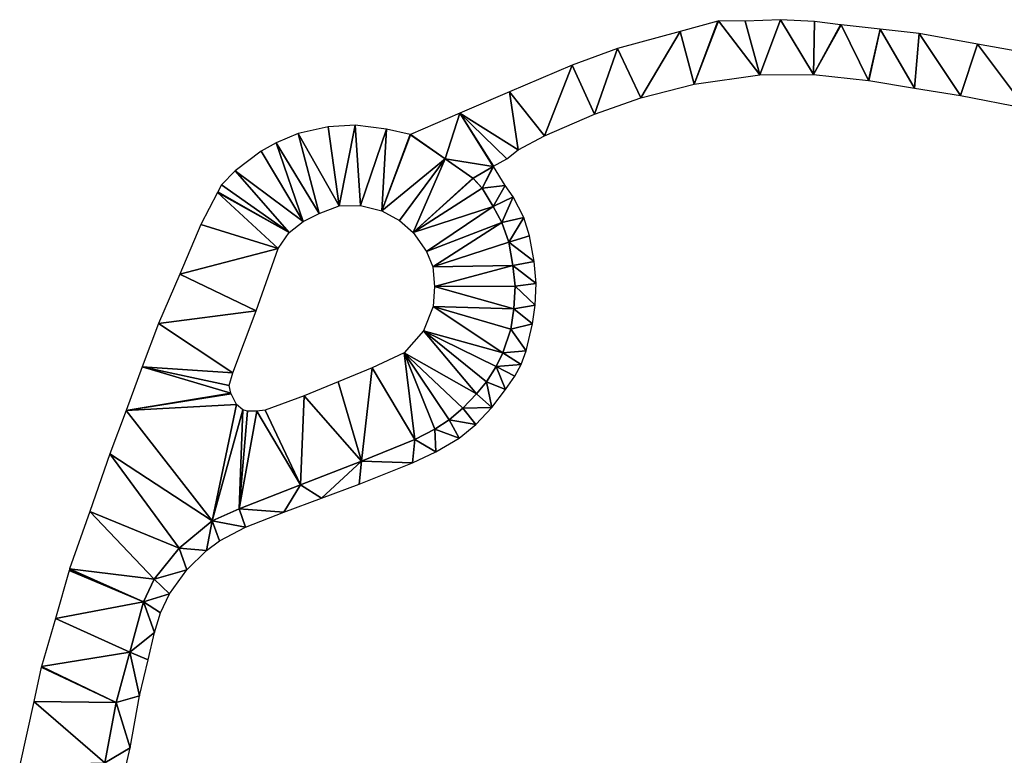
# Model space of a CAD drawing. Header units: inches. Extents: x 92352 to 92620, y 1600225 to 1600379.
# Tile 3 of 4: x 92468 to 92540, y 1600283 to 1600337. Entities that reach past the tile are written whole.
import ezdxf

# ---------------------------------------------------------------- set-up
doc = ezdxf.new("R2010")
doc.units = ezdxf.units.IN
doc.header["$MEASUREMENT"] = 0
doc.layers.add('Veg', color=10, linetype='Continuous')

msp = doc.modelspace()

# ---------------------------------------------------------------- linework, layer by layer
at = {"layer": 'Veg', "color": 7}
for points in [[(92516.041, 1600335.992, 111.29), (92517.081, 1600332.125, 110.98), (92518.812, 1600336.752, 111.13)], [(92518.851, 1600336.757, 111.13), (92517.081, 1600332.125, 110.98), (92521.89, 1600332.803, 110.8)], [(92518.812, 1600336.752, 111.13), (92517.081, 1600332.125, 110.98), (92518.851, 1600336.757, 111.13)], [(92520.822, 1600336.74, 110.96), (92518.851, 1600336.757, 111.13), (92521.89, 1600332.803, 110.8)], [(92520.822, 1600336.74, 110.96), (92521.89, 1600332.803, 110.8), (92523.416, 1600336.85, 110.88)], [(92523.416, 1600336.85, 110.88), (92521.89, 1600332.803, 110.8), (92525.823, 1600332.841, 110.66)], [(92523.416, 1600336.85, 110.88), (92525.823, 1600332.841, 110.66), (92525.894, 1600336.722, 110.76)], [(92525.894, 1600336.722, 110.76), (92525.823, 1600332.841, 110.66), (92527.819, 1600336.469, 110.61)], [(92527.819, 1600336.469, 110.61), (92525.823, 1600332.841, 110.66), (92527.839, 1600336.466, 110.612)], [(92527.839, 1600336.466, 110.612), (92525.823, 1600332.841, 110.66), (92527.859, 1600336.464, 110.61)], [(92527.859, 1600336.464, 110.61), (92525.823, 1600332.841, 110.66), (92529.855, 1600332.398, 110.44)], [(92527.859, 1600336.464, 110.61), (92529.855, 1600332.398, 110.44), (92530.708, 1600336.148, 110.555)], [(92511.459, 1600334.728, 111.38), (92513.165, 1600331.106, 111.17), (92516.041, 1600335.992, 111.29)], [(92516.041, 1600335.992, 111.29), (92513.165, 1600331.106, 111.17), (92517.081, 1600332.125, 110.98)], [(92529.855, 1600332.398, 110.44), (92529.895, 1600332.393, 110.44), (92530.708, 1600336.148, 110.555)], [(92530.708, 1600336.148, 110.555), (92529.895, 1600332.393, 110.44), (92533.239, 1600331.837, 110.275)], [(92530.708, 1600336.148, 110.555), (92533.239, 1600331.837, 110.275), (92533.578, 1600335.831, 110.5)], [(92533.578, 1600335.831, 110.5), (92533.239, 1600331.837, 110.275), (92536.603, 1600331.278, 110.11)], [(92533.578, 1600335.831, 110.5), (92536.603, 1600331.278, 110.11), (92537.857, 1600335.061, 110.305)], [(92537.857, 1600335.061, 110.305), (92536.603, 1600331.278, 110.11), (92541.384, 1600330.35, 109.955)], [(92537.857, 1600335.061, 110.305), (92541.384, 1600330.35, 109.955), (92542.117, 1600334.294, 110.11)], [(92508.128, 1600333.525, 111.42), (92509.755, 1600329.925, 111.27), (92511.459, 1600334.728, 111.38)], [(92511.459, 1600334.728, 111.38), (92509.755, 1600329.925, 111.27), (92513.165, 1600331.106, 111.17)], [(92503.53, 1600331.562, 111.47), (92506.096, 1600328.33, 111.37), (92508.128, 1600333.525, 111.42)], [(92508.128, 1600333.525, 111.42), (92506.096, 1600328.33, 111.37), (92509.755, 1600329.925, 111.27)], [(92503.53, 1600331.562, 111.47), (92499.896, 1600329.991, 111.38), (92504.16, 1600327.294, 111.41)], [(92503.53, 1600331.562, 111.47), (92504.16, 1600327.294, 111.41), (92506.096, 1600328.33, 111.37)], [(92496.28, 1600328.428, 111.29), (92498.812, 1600326.639, 111.24), (92499.896, 1600329.991, 111.38)], [(92499.896, 1600329.991, 111.38), (92498.812, 1600326.639, 111.24), (92502.324, 1600326.086, 111.32)], [(92499.896, 1600329.991, 111.38), (92502.324, 1600326.086, 111.32), (92502.358, 1600326.106, 111.32)], [(92499.896, 1600329.991, 111.38), (92502.358, 1600326.106, 111.32), (92503.325, 1600326.653, 111.32)], [(92499.896, 1600329.991, 111.38), (92503.325, 1600326.653, 111.32), (92504.16, 1600327.294, 111.41)], [(92490.221, 1600328.981, 111.18), (92488.019, 1600328.503, 111.18), (92491.026, 1600323.189, 111)], [(92490.221, 1600328.981, 111.18), (92491.026, 1600323.189, 111), (92492.215, 1600329.105, 111.18)], [(92492.215, 1600329.105, 111.18), (92491.026, 1600323.189, 111), (92492.598, 1600323.212, 111.02)], [(92492.215, 1600329.105, 111.18), (92492.598, 1600323.212, 111.02), (92494.5, 1600328.831, 111.28)], [(92488.019, 1600328.503, 111.18), (92486.411, 1600327.81, 111.15), (92489.562, 1600322.643, 110.92)], [(92488.019, 1600328.503, 111.18), (92489.562, 1600322.643, 110.92), (92491.026, 1600323.189, 111)], [(92492.598, 1600323.212, 111.02), (92494.16, 1600322.835, 111.06), (92494.5, 1600328.831, 111.28)], [(92494.5, 1600328.831, 111.28), (92494.16, 1600322.835, 111.06), (92496.243, 1600328.425, 111.29)], [(92496.243, 1600328.425, 111.29), (92494.16, 1600322.835, 111.06), (92496.278, 1600328.409, 111.29)], [(92496.278, 1600328.409, 111.29), (92494.16, 1600322.835, 111.06), (92498.812, 1600326.639, 111.24)], [(92496.243, 1600328.425, 111.29), (92496.278, 1600328.409, 111.29), (92496.28, 1600328.428, 111.29)], [(92496.28, 1600328.428, 111.29), (92496.278, 1600328.409, 111.29), (92498.812, 1600326.639, 111.24)], [(92486.411, 1600327.81, 111.15), (92485.306, 1600327.195, 111.1), (92488.388, 1600322.05, 110.92)], [(92486.411, 1600327.81, 111.15), (92488.388, 1600322.05, 110.92), (92489.562, 1600322.643, 110.92)], [(92485.306, 1600327.195, 111.1), (92483.411, 1600325.759, 111.05), (92488.388, 1600322.05, 110.92)], [(92494.16, 1600322.835, 111.06), (92495.464, 1600322.115, 111.06), (92498.812, 1600326.639, 111.24)], [(92495.464, 1600322.115, 111.06), (92496.474, 1600321.23, 111.06), (92498.812, 1600326.639, 111.24)], [(92498.812, 1600326.639, 111.24), (92496.474, 1600321.23, 111.06), (92500.843, 1600325.221, 111.22)], [(92498.812, 1600326.639, 111.24), (92500.843, 1600325.221, 111.22), (92502.324, 1600326.086, 111.32)], [(92500.843, 1600325.221, 111.22), (92500.876, 1600325.22, 111.22), (92502.324, 1600326.086, 111.32)], [(92500.876, 1600325.22, 111.22), (92501.533, 1600324.494, 111.22), (92502.324, 1600326.086, 111.32)], [(92502.324, 1600326.086, 111.32), (92501.533, 1600324.494, 111.22), (92502.351, 1600326.079, 111.32)], [(92502.351, 1600326.079, 111.32), (92501.533, 1600324.494, 111.22), (92503.209, 1600324.685, 111.31)], [(92502.324, 1600326.086, 111.32), (92502.351, 1600326.079, 111.32), (92502.358, 1600326.106, 111.32)], [(92483.411, 1600325.759, 111.05), (92482.397, 1600324.732, 111.04), (92487.368, 1600321.233, 110.92)], [(92483.411, 1600325.759, 111.05), (92487.368, 1600321.233, 110.92), (92488.388, 1600322.05, 110.92)], [(92482.397, 1600324.732, 111.04), (92482.133, 1600324.216, 111.03), (92487.368, 1600321.233, 110.92)], [(92500.843, 1600325.221, 111.22), (92496.474, 1600321.23, 111.06), (92500.873, 1600325.195, 111.22)], [(92500.873, 1600325.195, 111.22), (92496.474, 1600321.23, 111.06), (92501.533, 1600324.494, 111.22)], [(92500.843, 1600325.221, 111.22), (92500.873, 1600325.195, 111.22), (92500.876, 1600325.22, 111.22)], [(92500.876, 1600325.22, 111.22), (92500.873, 1600325.195, 111.22), (92501.533, 1600324.494, 111.22)], [(92501.533, 1600324.494, 111.22), (92502.322, 1600323.145, 111.17), (92503.209, 1600324.685, 111.31)], [(92503.209, 1600324.685, 111.31), (92502.322, 1600323.145, 111.17), (92503.799, 1600323.85, 111.26)], [(92482.115, 1600324.18, 111.03), (92480.898, 1600321.825, 110.93), (92486.57, 1600320.061, 110.73)], [(92482.133, 1600324.216, 111.03), (92482.115, 1600324.18, 111.03), (92487.368, 1600321.233, 110.92)], [(92482.115, 1600324.18, 111.03), (92486.57, 1600320.061, 110.73), (92487.368, 1600321.233, 110.92)], [(92501.533, 1600324.494, 111.22), (92496.474, 1600321.23, 111.06), (92502.322, 1600323.145, 111.17)], [(92502.322, 1600323.145, 111.17), (92502.975, 1600321.968, 111.13), (92503.799, 1600323.85, 111.26)], [(92503.799, 1600323.85, 111.26), (92502.975, 1600321.968, 111.13), (92504.585, 1600322.341, 111.34)], [(92496.474, 1600321.23, 111.06), (92497.432, 1600319.857, 110.96), (92502.322, 1600323.145, 111.17)], [(92502.322, 1600323.145, 111.17), (92497.432, 1600319.857, 110.96), (92502.975, 1600321.968, 111.13)], [(92480.898, 1600321.825, 110.93), (92479.342, 1600318.194, 110.67), (92486.57, 1600320.061, 110.73)], [(92497.432, 1600319.857, 110.96), (92497.906, 1600318.725, 110.94), (92502.975, 1600321.968, 111.13)], [(92502.975, 1600321.968, 111.13), (92497.906, 1600318.725, 110.94), (92503.472, 1600320.536, 111.11)], [(92502.975, 1600321.968, 111.13), (92503.472, 1600320.536, 111.11), (92504.585, 1600322.341, 111.34)], [(92504.585, 1600322.341, 111.34), (92503.472, 1600320.536, 111.11), (92504.993, 1600320.991, 111.31)], [(92503.472, 1600320.536, 111.11), (92497.906, 1600318.725, 110.94), (92503.772, 1600318.828, 111.05)], [(92504.993, 1600320.991, 111.31), (92503.472, 1600320.536, 111.11), (92505.349, 1600319.101, 111.2)], [(92503.472, 1600320.536, 111.11), (92503.772, 1600318.828, 111.05), (92505.349, 1600319.101, 111.2)], [(92479.342, 1600318.194, 110.67), (92484.952, 1600315.486, 110.38), (92486.57, 1600320.061, 110.73)], [(92505.349, 1600319.101, 111.2), (92503.772, 1600318.828, 111.05), (92505.492, 1600317.497, 111.2)], [(92479.342, 1600318.194, 110.67), (92477.786, 1600314.563, 110.41), (92484.952, 1600315.486, 110.38)], [(92497.906, 1600318.725, 110.94), (92498.022, 1600317.282, 110.86), (92503.772, 1600318.828, 111.05)], [(92503.772, 1600318.828, 111.05), (92498.022, 1600317.282, 110.86), (92503.946, 1600317.303, 111.03)], [(92503.772, 1600318.828, 111.05), (92503.946, 1600317.303, 111.03), (92505.492, 1600317.497, 111.2)], [(92503.946, 1600317.303, 111.03), (92505.405, 1600315.918, 111.2), (92505.492, 1600317.497, 111.2)], [(92498.022, 1600317.282, 110.86), (92497.927, 1600315.803, 110.81), (92503.857, 1600315.644, 111.01)], [(92498.022, 1600317.282, 110.86), (92503.857, 1600315.644, 111.01), (92503.946, 1600317.303, 111.03)], [(92503.946, 1600317.303, 111.03), (92503.857, 1600315.644, 111.01), (92505.405, 1600315.918, 111.2)], [(92477.786, 1600314.563, 110.41), (92483.245, 1600310.954, 110.05), (92484.952, 1600315.486, 110.38)], [(92497.927, 1600315.803, 110.81), (92497.226, 1600314.028, 110.73), (92503.032, 1600312.421, 110.95)], [(92497.927, 1600315.803, 110.81), (92503.032, 1600312.421, 110.95), (92503.622, 1600314.138, 110.99)], [(92497.927, 1600315.803, 110.81), (92503.622, 1600314.138, 110.99), (92503.857, 1600315.644, 111.01)], [(92503.857, 1600315.644, 111.01), (92503.622, 1600314.138, 110.99), (92505.212, 1600314.532, 111.17)], [(92503.857, 1600315.644, 111.01), (92505.212, 1600314.532, 111.17), (92505.405, 1600315.918, 111.2)], [(92477.786, 1600314.563, 110.41), (92476.597, 1600311.376, 110.253), (92483.245, 1600310.954, 110.05)], [(92503.622, 1600314.138, 110.99), (92504.766, 1600312.551, 111.03), (92505.212, 1600314.532, 111.17)], [(92497.226, 1600314.028, 110.73), (92495.807, 1600312.411, 110.5), (92501.1, 1600309.395, 110.78)], [(92497.226, 1600314.028, 110.73), (92501.1, 1600309.395, 110.78), (92501.841, 1600310.278, 110.78)], [(92497.226, 1600314.028, 110.73), (92501.841, 1600310.278, 110.78), (92502.548, 1600311.412, 110.83)], [(92497.226, 1600314.028, 110.73), (92502.548, 1600311.412, 110.83), (92503.032, 1600312.421, 110.95)], [(92503.622, 1600314.138, 110.99), (92503.032, 1600312.421, 110.95), (92504.766, 1600312.551, 111.03)], [(92495.807, 1600312.411, 110.5), (92493.46, 1600311.314, 110.44), (92496.579, 1600306.068, 110.54)], [(92495.807, 1600312.411, 110.5), (92496.579, 1600306.068, 110.54), (92498.048, 1600306.824, 110.7)], [(92495.807, 1600312.411, 110.5), (92499.094, 1600307.49, 110.72), (92500.115, 1600308.357, 110.74)], [(92495.807, 1600312.411, 110.5), (92498.048, 1600306.824, 110.7), (92499.094, 1600307.49, 110.72)], [(92495.807, 1600312.411, 110.5), (92500.115, 1600308.357, 110.74), (92501.1, 1600309.395, 110.78)], [(92503.032, 1600312.421, 110.95), (92502.548, 1600311.412, 110.83), (92504.392, 1600311.559, 111.05)], [(92503.032, 1600312.421, 110.95), (92504.392, 1600311.559, 111.05), (92504.766, 1600312.551, 111.03)], [(92476.597, 1600311.376, 110.253), (92475.409, 1600308.188, 110.097), (92483.104, 1600309.455, 109.84)], [(92482.973, 1600310.009, 110.01), (92476.597, 1600311.376, 110.253), (92483.104, 1600309.455, 109.84)], [(92476.597, 1600311.376, 110.253), (92482.973, 1600310.009, 110.01), (92483.245, 1600310.954, 110.05)], [(92490.964, 1600310.282, 110.22), (92492.669, 1600304.479, 110.24), (92493.46, 1600311.314, 110.44)], [(92493.46, 1600311.314, 110.44), (92492.669, 1600304.479, 110.24), (92496.579, 1600306.068, 110.54)], [(92502.548, 1600311.412, 110.83), (92501.841, 1600310.278, 110.78), (92503.249, 1600309.735, 111.05)], [(92502.548, 1600311.412, 110.83), (92503.912, 1600310.69, 111.08), (92504.392, 1600311.559, 111.05)], [(92502.548, 1600311.412, 110.83), (92503.249, 1600309.735, 111.05), (92503.912, 1600310.69, 111.08)], [(92490.964, 1600310.282, 110.22), (92488.468, 1600309.25, 110), (92492.669, 1600304.479, 110.24)], [(92501.841, 1600310.278, 110.78), (92501.1, 1600309.395, 110.78), (92502.247, 1600308.397, 110.93)], [(92501.841, 1600310.278, 110.78), (92502.247, 1600308.397, 110.93), (92503.249, 1600309.735, 111.05)], [(92483.104, 1600309.455, 109.84), (92475.409, 1600308.188, 110.097), (92483.118, 1600309.418, 109.84)], [(92483.118, 1600309.418, 109.84), (92475.409, 1600308.188, 110.097), (92483.51, 1600308.616, 109.83)], [(92485.602, 1600308.196, 109.84), (92488.191, 1600302.727, 109.995), (92488.468, 1600309.25, 110)], [(92488.468, 1600309.25, 110), (92488.191, 1600302.727, 109.995), (92492.669, 1600304.479, 110.24)], [(92501.1, 1600309.395, 110.78), (92500.115, 1600308.357, 110.74), (92502.247, 1600308.397, 110.93)], [(92475.409, 1600308.188, 110.097), (92474.22, 1600305.001, 109.94), (92481.73, 1600300.102, 109.65)], [(92475.409, 1600308.188, 110.097), (92481.73, 1600300.102, 109.65), (92483.51, 1600308.616, 109.83)], [(92483.51, 1600308.616, 109.83), (92481.73, 1600300.102, 109.65), (92483.982, 1600308.234, 109.83)], [(92481.73, 1600300.102, 109.65), (92483.712, 1600300.976, 109.75), (92483.982, 1600308.234, 109.83)], [(92483.982, 1600308.234, 109.83), (92483.712, 1600300.976, 109.75), (92484.32, 1600308.126, 109.83)], [(92485, 1600308.141, 109.83), (92483.712, 1600300.976, 109.75), (92488.191, 1600302.727, 109.995)], [(92484.32, 1600308.126, 109.83), (92483.712, 1600300.976, 109.75), (92485, 1600308.141, 109.83)], [(92485.602, 1600308.196, 109.84), (92485, 1600308.141, 109.83), (92488.191, 1600302.727, 109.995)], [(92500.115, 1600308.357, 110.74), (92499.094, 1600307.49, 110.72), (92501.057, 1600307.164, 110.9)], [(92500.115, 1600308.357, 110.74), (92501.057, 1600307.164, 110.9), (92502.247, 1600308.397, 110.93)], [(92499.094, 1600307.49, 110.72), (92498.048, 1600306.824, 110.7), (92499.843, 1600306.152, 110.87)], [(92499.094, 1600307.49, 110.72), (92499.843, 1600306.152, 110.87), (92501.057, 1600307.164, 110.9)], [(92498.048, 1600306.824, 110.7), (92496.579, 1600306.068, 110.54), (92498.128, 1600305.152, 110.83)], [(92498.048, 1600306.824, 110.7), (92498.128, 1600305.152, 110.83), (92499.843, 1600306.152, 110.87)], [(92492.669, 1600304.479, 110.24), (92496.418, 1600304.341, 110.63), (92496.579, 1600306.068, 110.54)], [(92496.579, 1600306.068, 110.54), (92496.418, 1600304.341, 110.63), (92498.128, 1600305.152, 110.83)], [(92474.22, 1600305.001, 109.94), (92472.745, 1600300.787, 109.73), (92479.291, 1600298.088, 109.39)], [(92474.22, 1600305.001, 109.94), (92479.291, 1600298.088, 109.39), (92481.73, 1600300.102, 109.65)], [(92488.191, 1600302.727, 109.995), (92489.738, 1600301.746, 110.23), (92492.669, 1600304.479, 110.24)], [(92489.738, 1600301.746, 110.23), (92492.499, 1600302.772, 110.37), (92492.669, 1600304.479, 110.24)], [(92492.669, 1600304.479, 110.24), (92492.499, 1600302.772, 110.37), (92496.418, 1600304.341, 110.63)], [(92483.712, 1600300.976, 109.75), (92486.978, 1600300.72, 110.09), (92488.191, 1600302.727, 109.995)], [(92488.191, 1600302.727, 109.995), (92486.978, 1600300.72, 110.09), (92489.738, 1600301.746, 110.23)], [(92483.712, 1600300.976, 109.75), (92481.73, 1600300.102, 109.65), (92484.16, 1600299.615, 109.86)], [(92483.712, 1600300.976, 109.75), (92484.16, 1600299.615, 109.86), (92486.978, 1600300.72, 110.09)], [(92472.745, 1600300.787, 109.73), (92471.271, 1600296.574, 109.52), (92477.457, 1600295.81, 109.34)], [(92472.745, 1600300.787, 109.73), (92477.457, 1600295.81, 109.34), (92479.291, 1600298.088, 109.39)], [(92479.291, 1600298.088, 109.39), (92481.299, 1600297.911, 109.63), (92481.73, 1600300.102, 109.65)], [(92481.73, 1600300.102, 109.65), (92481.299, 1600297.911, 109.63), (92482.266, 1600298.628, 109.75)], [(92481.73, 1600300.102, 109.65), (92482.266, 1600298.628, 109.75), (92484.16, 1600299.615, 109.86)], [(92479.291, 1600298.088, 109.39), (92477.457, 1600295.81, 109.34), (92479.875, 1600296.503, 109.5)], [(92479.291, 1600298.088, 109.39), (92479.875, 1600296.503, 109.5), (92481.299, 1600297.911, 109.63)], [(92471.253, 1600296.495, 109.52), (92471.243, 1600296.456, 109.52), (92476.677, 1600294.137, 109.23)], [(92471.271, 1600296.574, 109.52), (92471.253, 1600296.495, 109.52), (92476.677, 1600294.137, 109.23)], [(92471.271, 1600296.574, 109.52), (92476.677, 1600294.137, 109.23), (92477.457, 1600295.81, 109.34)], [(92477.457, 1600295.81, 109.34), (92478.593, 1600294.742, 109.42), (92479.875, 1600296.503, 109.5)], [(92471.243, 1600296.456, 109.52), (92470.221, 1600292.932, 109.345), (92476.677, 1600294.137, 109.23)], [(92477.457, 1600295.81, 109.34), (92476.677, 1600294.137, 109.23), (92478.593, 1600294.742, 109.42)], [(92476.677, 1600294.137, 109.23), (92477.93, 1600293.347, 109.34), (92478.593, 1600294.742, 109.42)], [(92470.221, 1600292.932, 109.345), (92475.685, 1600290.448, 109.035), (92476.677, 1600294.137, 109.23)], [(92476.677, 1600294.137, 109.23), (92475.685, 1600290.448, 109.035), (92477.495, 1600291.896, 109.23)], [(92476.677, 1600294.137, 109.23), (92477.495, 1600291.896, 109.23), (92477.93, 1600293.347, 109.34)], [(92470.221, 1600292.932, 109.345), (92469.198, 1600289.408, 109.17), (92475.685, 1600290.448, 109.035)], [(92477.495, 1600291.896, 109.23), (92475.685, 1600290.448, 109.035), (92477.018, 1600289.896, 109.101)], [(92469.198, 1600289.408, 109.17), (92474.694, 1600286.758, 108.84), (92475.685, 1600290.448, 109.035)], [(92475.685, 1600290.448, 109.035), (92474.694, 1600286.758, 108.84), (92476.386, 1600287.249, 108.93)], [(92475.685, 1600290.448, 109.035), (92476.386, 1600287.249, 108.93), (92477.018, 1600289.896, 109.101)], [(92469.188, 1600289.369, 109.17), (92468.631, 1600286.83, 108.87), (92474.694, 1600286.758, 108.84)], [(92469.198, 1600289.408, 109.17), (92469.188, 1600289.369, 109.17), (92474.694, 1600286.758, 108.84)], [(92474.694, 1600286.758, 108.84), (92475.697, 1600283.443, 108.73), (92476.386, 1600287.249, 108.93)], [(92468.631, 1600286.83, 108.87), (92467.606, 1600282.191, 108.55), (92473.855, 1600282.34, 108.55)], [(92468.631, 1600286.83, 108.87), (92473.855, 1600282.34, 108.55), (92474.694, 1600286.758, 108.84)], [(92474.694, 1600286.758, 108.84), (92473.855, 1600282.34, 108.55), (92475.697, 1600283.443, 108.73)], [(92473.855, 1600282.34, 108.55), (92475.122, 1600280.89, 108.47), (92475.697, 1600283.443, 108.73)]]:
    msp.add_3dface(points, dxfattribs=at)

doc.saveas('drawing.dxf')
